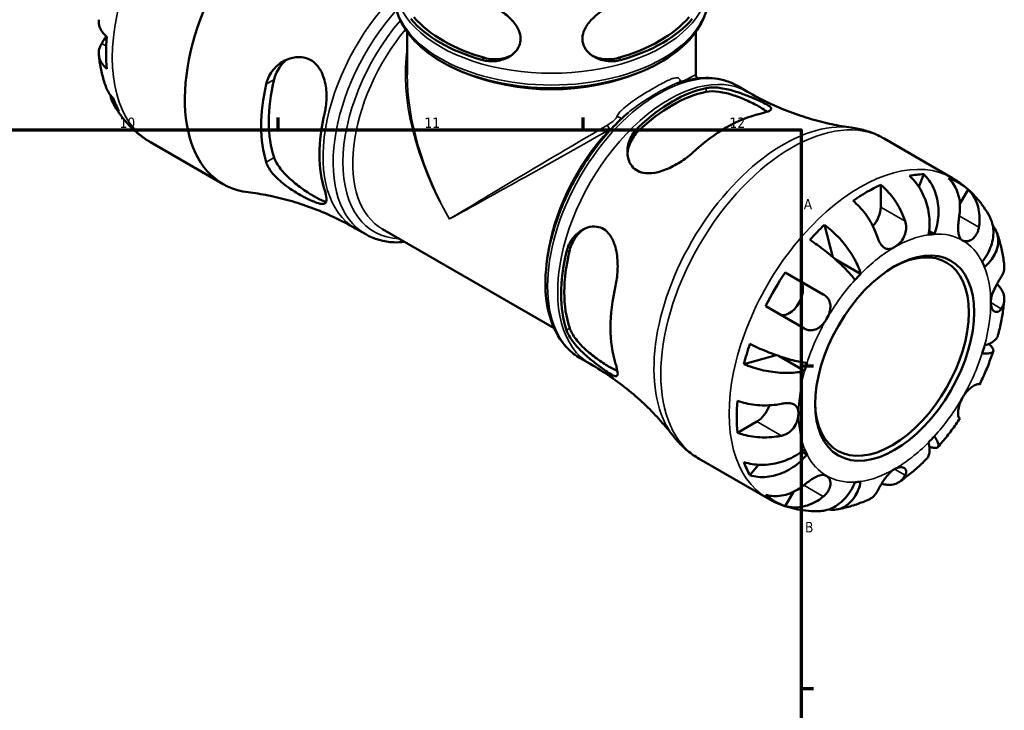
# Model space of a CAD drawing. Header units: millimetres. Extents: x -112 to 891, y -278 to 691.
# Tile 10 of 11: x 641 to 868, y 441 to 599. Entities that reach past the tile are written whole.
import ezdxf

# ---------------------------------------------------------------- set-up
doc = ezdxf.new("R2010")
doc.units = ezdxf.units.MM
for name, color, linetype, lineweight in [('Border (ANSI)', 7, 'Continuous', 70), ('Visible (ANSI)', 7, 'Continuous', 50), ('Visible Narrow (ANSI)', 7, 'Continuous', 35)]:
    doc.layers.add(name, color=color, linetype=linetype, lineweight=lineweight)
doc.styles.add('Note Text (ANSI)', font='tahoma.ttf')

# ---------------------------------------------------------------- blocks, each defined once
blk = doc.blocks.new('Borders Default Border')
at = {"layer": 'Border (ANSI)'}
for p, q in [((700.83, 574), (700.83, 576.8)), ((770.92, 574), (770.92, 576.8)), ((821, 519.75), (823.8, 519.75)), ((821, 445.5), (823.8, 445.5))]:
    blk.add_line(p, q, dxfattribs=at)
at = {"layer": 'Border (ANSI)', "flags": 128}
blk.add_lwpolyline([(20, 20), (20, 574), (821, 574), (821, 20), (20, 20)], dxfattribs=at)
at = {"layer": 'Border (ANSI)', "color": 5, "true_color": 0x0000ff, "char_height": 2.4, "attachment_point": 7, "style": 'Note Text (ANSI)'}
for s, insert in [('10', (664.35, 574.35)), ('11', (734.43, 574.4)), ('12', (804.52, 574.4)), ('A', (821.58, 555.68)), ('B', (821.87, 481.43))]:
    blk.add_mtext(s, dxfattribs=dict(at, insert=insert))

msp = doc.modelspace()

# ---------------------------------------------------------------- linework, layer by layer
at = {"layer": 'Visible (ANSI)'}
for p, q in [((730.48, 586.64), (730.48, 596.47)), ((796.78, 586.64), (796.78, 596.47)), ((797.2, 585.9), (797.36, 585.82)), ((806.33, 584.07), (808.65, 582.73)), ((671.49, 571.13), (688.18, 561.49)), ((840.05, 571.96), (855.76, 562.89)), ((849.18, 563.75), (848.04, 560.86)), ((839.29, 561.32), (839.29, 556.19)), ((859.37, 560.27), (857.47, 556.97)), ((826.35, 552.16), (828.26, 544.71)), ((718.6, 551.29), (720.92, 549.95)), ((724.79, 551.15), (764.21, 528.4)), ((851.57, 550), (850.4, 550.67)), ((834.67, 540.86), (828.79, 544.26)), ((817.34, 541.2), (826.09, 536.14)), ((821.59, 528.35), (812.84, 533.4)), ((770.21, 521.5), (772.53, 520.16)), ((815.25, 522.18), (807.85, 520.12)), ((821.79, 518.56), (815.91, 521.96)), ((861.84, 515.5), (862, 515.41)), ((810.83, 506.9), (806.38, 504.33)), ((857.5, 507.62), (857.34, 507.71)), ((797.55, 498.35), (813.26, 489.28)), ((822.33, 499.35), (821.16, 500.03)), ((811.16, 496.97), (809.23, 494.55)), ((819.24, 490.76), (817.34, 487.46))]:
    msp.add_line(p, q, dxfattribs=at)
msp.add_arc((797.63, 586.64), 0.85, 180, 240, dxfattribs=at)
for centre, major_axis, start_param, end_param in [((709.43, 598.3), (21.25, 36.81), 0.340061, 3.384687), ((763.63, 608.75), (-35.13, 0), 0.451845, 1.118951), ((763.63, 608.75), (-35.12, 0), 2.022642, 2.689747), ((763.63, 608.75), (-36.13, 0), 0.461462, 1.109334), ((763.63, 608.75), (-36.13, 0), 2.032258, 2.680131), ((691.15, 608.86), (-21.14, -36.61), 5.391133, 5.604441), ((723.48, 590.19), (18.79, 32.55), 2.059205, 2.653184), ((723.48, 590.19), (17.56, 30.42), 2.037668, 2.674721), ((791.4, 550.98), (18.07, 31.29), 0.476035, 1.094761), ((791.4, 550.98), (17.56, 30.42), 0.466872, 1.103924), ((691.15, 608.86), (-21.14, -36.61), 5.830349, 5.950624), ((735.85, 583.04), (-18.07, -31.29), 5.188424, 5.80715), ((803.77, 543.83), (-18.79, -32.55), 3.630001, 4.22398), ((836.1, 525.17), (21.14, 36.61), 0.332561, 0.452837), ((836.1, 525.17), (21.14, 36.61), 0.678744, 0.892052), ((836.1, 525.17), (21.14, 36.61), 6.176532, 6.389839), ((836.1, 554.35), (-2.25, -3.9), 1.231159, 2.356194), ((836.1, 525.17), (21.14, 36.61), 1.11796, 1.238235), ((842.47, 521.49), (15.62, 27.06), 0.360694, 0.424705), ((841.87, 521.84), (12.5, 21.65), 2.373053, 7.051725), ((791.4, 550.98), (18.07, 31.29), 2.046831, 2.665558), ((791.4, 550.98), (17.56, 30.42), 2.037668, 2.674721), ((842.47, 521.49), (15.62, 27.06), 5.858481, 5.922492), ((836.1, 525.17), (21.14, 36.61), 1.464143, 1.67745), ((842.47, 521.49), (-15.62, -27.06), 4.287684, 4.351695), ((818.23, 535.49), (2.25, 3.9), 3.141593, 6.283185), ((803.77, 543.83), (-18.79, -32.55), 5.200798, 5.794777), ((836.1, 525.17), (21.14, 36.61), 1.903358, 2.023633), ((842.47, 521.49), (15.62, 27.06), 5.073083, 5.137094), ((842.47, 521.49), (-15.62, -27.06), 5.073083, 5.137094), ((836.1, 525.17), (21.14, 36.61), 2.249541, 2.462848), ((810.83, 510.57), (-2.25, -3.9), 0.785398, 1.910434), ((842.47, 521.49), (15.62, 27.06), 4.287684, 4.351695), ((842.47, 521.49), (-15.62, -27.06), 5.858481, 5.922492), ((836.1, 525.17), (-21.14, -36.61), 5.830349, 5.950624), ((842.47, 521.49), (-15.62, -27.06), 0.360694, 0.424705), ((836.1, 525.17), (-21.14, -36.61), 6.176532, 6.389839)]:
    msp.add_ellipse(centre, major_axis=major_axis, ratio=0.57735, start_param=start_param, end_param=end_param, dxfattribs=at)
msp.add_ellipse((842.47, 521.49), major_axis=(12.92, 22.39), ratio=0.57735, dxfattribs=at)
for points, knots in [([(799.75, 605.12), (799.75, 602.89), (799.18, 600.67), (796.94, 596.4), (795.24, 594.37), (790.82, 590.66), (788.06, 589), (781.8, 586.29), (778.3, 585.25), (770.93, 583.86), (767.07, 583.52), (759.37, 583.57), (755.53, 583.96), (748.24, 585.44), (744.79, 586.53), (738.61, 589.32), (735.89, 591.02), (731.49, 594.91), (729.8, 597.09), (727.93, 601.27), (727.5, 603.19), (727.5, 605.12)], [5.497787, 5.497787, 5.497787, 5.497787, 5.790907, 5.790907, 6.099902, 6.099902, 6.425668, 6.425668, 6.753546, 6.753546, 7.080107, 7.080107, 7.406104, 7.406104, 7.732744, 7.732744, 8.06068, 8.06068, 8.385837, 8.385837, 8.63938, 8.63938, 8.63938, 8.63938]), ([(746.67, 603.86), (747.21, 603.71), (747.76, 603.51), (749.55, 602.78), (750.78, 602.14), (752.91, 600.71), (753.84, 599.95), (755.26, 598.4), (755.8, 597.62), (756.38, 596.2), (756.52, 595.59), (756.53, 594.4), (756.41, 593.83), (755.9, 592.61), (755.44, 592), (754.11, 590.82), (753.16, 590.32), (751.05, 589.74), (749.89, 589.66), (748.32, 589.88), (747.93, 589.96), (747.54, 590.08)], [-3.146109, -3.146109, -3.146109, -3.146109, -2.963785, -2.963785, -2.554564, -2.554564, -2.186742, -2.186742, -1.867599, -1.867599, -1.631638, -1.631638, -1.404037, -1.404037, -1.115662, -1.115662, -0.73757, -0.73757, -0.34946, -0.34946, -0.218315, -0.218315, -0.218315, -0.218315]), ([(779.71, 590.08), (779.26, 589.95), (778.81, 589.85), (777.18, 589.66), (776.02, 589.76), (773.92, 590.4), (772.96, 590.94), (771.68, 592.16), (771.26, 592.76), (770.8, 593.97), (770.71, 594.54), (770.76, 595.74), (770.91, 596.35), (771.54, 597.75), (772.08, 598.52), (773.63, 600.16), (774.72, 601), (776.96, 602.4), (778.11, 602.97), (779.7, 603.58), (780.14, 603.74), (780.58, 603.86)], [-3.110795, -3.110795, -3.110795, -3.110795, -2.959478, -2.959478, -2.571444, -2.571444, -2.186234, -2.186234, -1.906161, -1.906161, -1.680476, -1.680476, -1.443912, -1.443912, -1.12761, -1.12761, -0.712376, -0.712376, -0.333675, -0.333675, -0.185449, -0.185449, -0.185449, -0.185449]), ([(659.59, 599.3), (659.58, 599.18), (659.58, 599.06), (659.57, 598.55), (659.64, 598.11), (659.93, 597.25), (660.16, 596.83), (660.68, 596.1), (661.02, 595.72), (661.43, 595.37)], [5.812345, 5.812345, 5.812345, 5.812345, 5.8711132, 5.8711132, 6.0795138, 6.0795138, 6.2879145, 6.2879145, 6.4900758, 6.4900758, 6.4900758, 6.4900758]), ([(660.26, 593.83), (660.32, 593.92), (660.38, 594.02), (660.55, 594.3), (660.67, 594.49), (660.93, 594.92), (661.07, 595.16), (661.23, 595.45), (661.25, 595.48), (661.27, 595.51)], [-0.7196887, -0.7196887, -0.7196887, -0.7196887, -0.6691335, -0.6691335, -0.5844829, -0.5844829, -0.490085, -0.490085, -0.4785934, -0.4785934, -0.4785934, -0.4785934]), ([(661.43, 588.02), (661.02, 588.38), (660.68, 588.75), (660.16, 589.48), (659.93, 589.9), (659.64, 590.76), (659.57, 591.2), (659.58, 592), (659.65, 592.44), (659.91, 593.2), (660.07, 593.53), (660.26, 593.83)], [0.2134384, 0.2134384, 0.2134384, 0.2134384, 0.4155998, 0.4155998, 0.6240004, 0.6240004, 0.8324011, 0.8324011, 1.0417882, 1.0417882, 1.2012424, 1.2012424, 1.2012424, 1.2012424]), ([(661.31, 583.63), (661.13, 584.12), (660.96, 584.61), (660.66, 585.61), (660.52, 586.11), (660.27, 587.12), (660.16, 587.62), (659.96, 588.64), (659.87, 589.15), (659.71, 590.17), (659.65, 590.68), (659.6, 591.2)], [4.3770168, 4.3770168, 4.3770168, 4.3770168, 4.4213694, 4.4213694, 4.4657219, 4.4657219, 4.5100745, 4.5100745, 4.554427, 4.554427, 4.5987796, 4.5987796, 4.5987796, 4.5987796]), ([(698.06, 584.5), (698.18, 585.02), (698.36, 585.52), (699.06, 587.07), (699.77, 588), (701.46, 589.48), (702.44, 590.04), (704.37, 590.67), (705.32, 590.78), (706.92, 590.6), (707.57, 590.4), (708.74, 589.77), (709.25, 589.36), (710.25, 588.24), (710.69, 587.49), (711.48, 585.58), (711.74, 584.36), (711.98, 581.84), (711.95, 580.54), (711.71, 578.85), (711.62, 578.41), (711.52, 577.98)], [-3.12775, -3.12775, -3.12775, -3.12775, -2.95313, -2.95313, -2.564081, -2.564081, -2.187254, -2.187254, -1.856055, -1.856055, -1.615828, -1.615828, -1.389389, -1.389389, -1.108319, -1.108319, -0.734789, -0.734789, -0.348778, -0.348778, -0.205036, -0.205036, -0.205036, -0.205036]), ([(754.23, 591), (753.48, 590.63), (752.62, 590.37), (750.58, 590.11), (749.39, 590.2), (748.29, 590.51)], [0.7441112, 0.7441112, 0.7441112, 0.7441112, 1.0317949, 1.0317949, 1.3975337, 1.3975337, 1.3975337, 1.3975337]), ([(778.96, 590.51), (777.87, 590.2), (776.67, 590.11), (774.63, 590.37), (773.78, 590.63), (773.02, 591)], [1.337724, 1.337724, 1.337724, 1.337724, 1.7034627, 1.7034627, 1.9911465, 1.9911465, 1.9911465, 1.9911465]), ([(699.89, 585.55), (700.16, 586.64), (700.66, 587.72), (701.78, 589.21), (702.3, 589.72), (702.85, 590.14)], [-1.3916167, -1.3916167, -1.3916167, -1.3916167, -1.0286767, -1.0286767, -0.7932627, -0.7932627, -0.7932627, -0.7932627]), ([(806.33, 584.07), (805.55, 584.52), (804.73, 584.89), (803, 585.46), (802.1, 585.66), (800.26, 585.9), (799.31, 585.94), (797.38, 585.84), (796.39, 585.72), (794.4, 585.31), (793.4, 585.03), (792.39, 584.67)], [5.4977871, 5.4977871, 5.4977871, 5.4977871, 5.6161627, 5.6161627, 5.7345383, 5.7345383, 5.8529139, 5.8529139, 5.9712895, 5.9712895, 6.0896651, 6.0896651, 6.0896651, 6.0896651]), ([(793.12, 584.95), (793.12, 584.95), (793.12, 584.94), (793.13, 584.93), (793.13, 584.92), (793.13, 584.92)], [0.00547367, 0.00547367, 0.00547367, 0.00547367, 0.04024926, 0.04024926, 0.04545683, 0.04545683, 0.04545683, 0.04545683]), ([(661.31, 583.63), (661.46, 583.22), (661.65, 582.83), (662.14, 582.08), (662.49, 581.66), (662.89, 581.28)], [6.0997342, 6.0997342, 6.0997342, 6.0997342, 6.2699056, 6.2699056, 6.472482, 6.472482, 6.472482, 6.472482]), ([(664.27, 578.24), (663.85, 578.64), (663.49, 579.1), (662.91, 580.02), (662.65, 580.57), (662.37, 581.42), (662.3, 581.7), (662.25, 581.98)], [0.2134337, 0.2134337, 0.2134337, 0.2134337, 0.41601, 0.41601, 0.6243485, 0.6243485, 0.7220387, 0.7220387, 0.7220387, 0.7220387]), ([(799.18, 583.57), (799.51, 583.64), (799.86, 583.68), (801.18, 583.76), (802.25, 583.65), (804.52, 583.21), (805.73, 582.86), (807.8, 582.14), (808.67, 581.8), (810.14, 581.19), (810.75, 580.93), (811.87, 580.42), (812.36, 580.18), (813.3, 579.69), (813.68, 579.45), (814.18, 578.97), (814.18, 578.74), (813.7, 578.32), (813.25, 578.13), (812.29, 577.85), (811.94, 577.76), (811.55, 577.67)], [-3.075657, -3.075657, -3.075657, -3.075657, -2.928265, -2.928265, -2.556211, -2.556211, -2.176337, -2.176337, -1.895276, -1.895276, -1.670172, -1.670172, -1.435427, -1.435427, -1.121974, -1.121974, -0.706608, -0.706608, -0.330133, -0.330133, -0.156514, -0.156514, -0.156514, -0.156514]), ([(799.18, 582.7), (799.99, 582.86), (801.01, 582.87), (803.22, 582.58), (804.41, 582.28), (806.56, 581.56), (807.69, 581.11), (809.79, 580.15), (810.77, 579.64), (812.19, 578.81), (812.75, 578.45), (813.17, 578.13)], [1.3355, 1.3355, 1.3355, 1.3355, 1.69844, 1.69844, 2.06138, 2.06138, 2.394249, 2.394249, 2.727117, 2.727117, 2.99899, 2.99899, 2.99899, 2.99899]), ([(808.65, 582.73), (810.23, 581.82), (811.85, 580.97), (815.13, 579.42), (816.78, 578.71), (820.07, 577.47), (821.71, 576.92), (824.93, 575.98), (826.52, 575.59), (829.59, 574.94), (831.08, 574.69), (832.51, 574.5)], [5.4977871, 5.4977871, 5.4977871, 5.4977871, 5.5445977, 5.5445977, 5.5914082, 5.5914082, 5.6382187, 5.6382187, 5.6850293, 5.6850293, 5.7318398, 5.7318398, 5.7318398, 5.7318398]), ([(671.49, 571.13), (670.76, 571.55), (670.07, 572.01), (668.73, 573), (668.09, 573.54), (666.88, 574.67), (666.31, 575.27), (665.24, 576.51), (664.74, 577.16), (663.82, 578.49), (663.4, 579.18), (663.01, 579.88)], [3.9269908, 3.9269908, 3.9269908, 3.9269908, 3.9938171, 3.9938171, 4.0606433, 4.0606433, 4.1274695, 4.1274695, 4.1942958, 4.1942958, 4.261122, 4.261122, 4.261122, 4.261122]), ([(781.33, 577.99), (778.65, 575.68), (776.09, 572.94), (771.49, 566.88), (769.44, 563.57), (766.04, 556.69), (764.69, 553.13), (762.81, 546.1), (762.29, 542.63), (762.17, 536.12), (762.57, 533.07), (764.3, 527.76), (765.61, 525.48), (768.21, 522.84), (769.17, 522.1), (770.21, 521.5)], [0.242012, 0.242012, 0.242012, 0.242012, 0.569515, 0.569515, 0.89578, 0.89578, 1.221848, 1.221848, 1.548884, 1.548884, 1.876888, 1.876888, 2.198277, 2.198277, 2.356194, 2.356194, 2.356194, 2.356194]), ([(795.99, 568.69), (795.6, 568.32), (795.17, 567.96), (793.74, 566.86), (792.66, 566.17), (790.43, 565.02), (789.28, 564.56), (787.15, 564.03), (786.17, 563.92), (784.6, 564.07), (783.99, 564.24), (782.93, 564.79), (782.5, 565.15), (781.7, 566.13), (781.39, 566.78), (780.99, 568.44), (781.01, 569.48), (781.49, 571.57), (781.98, 572.62), (782.96, 573.91), (783.28, 574.26), (783.62, 574.59)], [-3.118782, -3.118782, -3.118782, -3.118782, -2.941926, -2.941926, -2.56328, -2.56328, -2.185379, -2.185379, -1.85232, -1.85232, -1.612424, -1.612424, -1.387865, -1.387865, -1.110556, -1.110556, -0.736792, -0.736792, -0.349463, -0.349463, -0.195967, -0.195967, -0.195967, -0.195967]), ([(781.08, 568.43), (781.13, 569.25), (781.34, 570.11), (782.13, 571.97), (782.81, 572.94), (783.62, 573.72)], [0.7429995, 0.7429995, 0.7429995, 0.7429995, 1.0286767, 1.0286767, 1.3916167, 1.3916167, 1.3916167, 1.3916167]), ([(840.05, 571.96), (839.58, 572.23), (839.11, 572.48), (838.14, 572.94), (837.65, 573.15), (836.65, 573.53), (836.14, 573.7), (835.12, 574), (834.6, 574.13), (833.56, 574.34), (833.03, 574.43), (832.51, 574.5)], [5.4977871, 5.4977871, 5.4977871, 5.4977871, 5.5445977, 5.5445977, 5.5914082, 5.5914082, 5.6382187, 5.6382187, 5.6850293, 5.6850293, 5.7318398, 5.7318398, 5.7318398, 5.7318398]), ([(711.52, 560.01), (711.62, 559.7), (711.7, 559.41), (711.94, 558.44), (711.98, 557.89), (711.76, 557.14), (711.49, 556.95), (710.69, 556.93), (710.25, 557.02), (709.25, 557.36), (708.74, 557.57), (707.57, 558.11), (706.93, 558.43), (705.38, 559.29), (704.46, 559.84), (702.45, 561.21), (701.37, 562.06), (699.66, 563.76), (698.99, 564.6), (698.33, 565.81), (698.18, 566.18), (698.06, 566.53)], [-3.084916, -3.084916, -3.084916, -3.084916, -2.942639, -2.942639, -2.564683, -2.564683, -2.182, -2.182, -1.901402, -1.901402, -1.675232, -1.675232, -1.438049, -1.438049, -1.120471, -1.120471, -0.70387, -0.70387, -0.329308, -0.329308, -0.165883, -0.165883, -0.165883, -0.165883]), ([(711.85, 557.47), (711.66, 557.49), (711.43, 557.54), (710.63, 557.82), (709.91, 558.18), (708.34, 559.09), (707.41, 559.68), (705.53, 561.02), (704.58, 561.76), (702.88, 563.27), (702.02, 564.15), (700.66, 565.92), (700.16, 566.81), (699.89, 567.59)], [2.233912, 2.233912, 2.233912, 2.233912, 2.394251, 2.394251, 2.727119, 2.727119, 3.059988, 3.059988, 3.392856, 3.392856, 3.755796, 3.755796, 4.118736, 4.118736, 4.118736, 4.118736]), ([(850.27, 549.87), (850.39, 550.49), (850.48, 551.2), (850.53, 552.66), (850.5, 553.4), (850.35, 554.77), (850.22, 555.52), (849.85, 556.99), (849.61, 557.71), (849.09, 558.99), (848.76, 559.67), (848.02, 560.93), (847.61, 561.53), (846.81, 562.51), (846.35, 563), (845.86, 563.42)], [5.016117, 5.016117, 5.016117, 5.016117, 5.225788, 5.225788, 5.435459, 5.435459, 5.644344, 5.644344, 5.853229, 5.853229, 6.061567, 6.061567, 6.269906, 6.269906, 6.472482, 6.472482, 6.472482, 6.472482]), ([(849.18, 563.75), (849.64, 563.32), (850.06, 562.83), (850.76, 561.84), (851.11, 561.24), (851.7, 559.96), (851.94, 559.28), (852.28, 557.98), (852.42, 557.25), (852.56, 555.75), (852.56, 554.99), (852.48, 553.6), (852.38, 552.84), (852.05, 551.36), (851.82, 550.63), (851.57, 550)], [0.213434, 0.213434, 0.213434, 0.213434, 0.41601, 0.41601, 0.624348, 0.624348, 0.832687, 0.832687, 1.041572, 1.041572, 1.250457, 1.250457, 1.460128, 1.460128, 1.669799, 1.669799, 1.669799, 1.669799]), ([(839.29, 561.32), (839.8, 560.91), (840.29, 560.44), (841.19, 559.49), (841.66, 558.93), (842.55, 557.73), (842.97, 557.09), (843.66, 555.88), (844.01, 555.2), (844.53, 553.99), (844.73, 553.46), (844.9, 552.95)], [0.2134384, 0.2134384, 0.2134384, 0.2134384, 0.4155998, 0.4155998, 0.6240004, 0.6240004, 0.8324011, 0.8324011, 1.0417882, 1.0417882, 1.2012424, 1.2012424, 1.2012424, 1.2012424]), ([(857.34, 554.19), (857.42, 554.71), (857.48, 555.27), (857.51, 556.54), (857.46, 557.25), (857.26, 558.5), (857.09, 559.17), (856.62, 560.41), (856.32, 560.99), (855.69, 561.96), (855.31, 562.44), (854.87, 562.87)], [5.5022719, 5.5022719, 5.5022719, 5.5022719, 5.6617261, 5.6617261, 5.8711132, 5.8711132, 6.0795138, 6.0795138, 6.2879145, 6.2879145, 6.4900758, 6.4900758, 6.4900758, 6.4900758]), ([(864.24, 554.14), (863.85, 554.84), (863.43, 555.53), (862.51, 556.86), (862.01, 557.51), (860.94, 558.75), (860.37, 559.35), (859.17, 560.48), (858.53, 561.02), (857.19, 562.01), (856.49, 562.47), (855.76, 562.89)], [5.1636559, 5.1636559, 5.1636559, 5.1636559, 5.2304822, 5.2304822, 5.2973084, 5.2973084, 5.3641347, 5.3641347, 5.4309609, 5.4309609, 5.4977871, 5.4977871, 5.4977871, 5.4977871]), ([(693.92, 559.62), (695.38, 559.45), (696.91, 559.21), (700.07, 558.59), (701.71, 558.2), (705.04, 557.26), (706.74, 556.71), (710.16, 555.44), (711.87, 554.72), (715.27, 553.12), (716.96, 552.24), (718.6, 551.29)], [3.6838964, 3.6838964, 3.6838964, 3.6838964, 3.7325152, 3.7325152, 3.7811341, 3.7811341, 3.829753, 3.829753, 3.8783719, 3.8783719, 3.9269908, 3.9269908, 3.9269908, 3.9269908]), ([(859.37, 560.27), (859.81, 559.85), (860.19, 559.37), (860.82, 558.4), (861.12, 557.81), (861.59, 556.57), (861.76, 555.91), (861.96, 554.65), (862.01, 553.94), (861.98, 552.67), (861.92, 552.12), (861.84, 551.59)], [0.2134384, 0.2134384, 0.2134384, 0.2134384, 0.4155998, 0.4155998, 0.6240004, 0.6240004, 0.8324011, 0.8324011, 1.0417882, 1.0417882, 1.2012424, 1.2012424, 1.2012424, 1.2012424]), ([(838.53, 549.28), (838.37, 549.78), (838.17, 550.31), (837.64, 551.53), (837.3, 552.21), (836.6, 553.41), (836.19, 554.05), (835.3, 555.26), (834.82, 555.82), (833.93, 556.76), (833.43, 557.23), (832.92, 557.65)], [5.5022719, 5.5022719, 5.5022719, 5.5022719, 5.6617261, 5.6617261, 5.8711132, 5.8711132, 6.0795138, 6.0795138, 6.2879145, 6.2879145, 6.4900758, 6.4900758, 6.4900758, 6.4900758]), ([(826.35, 552.16), (826.88, 551.76), (827.42, 551.32), (828.41, 550.44), (828.95, 549.92), (829.99, 548.83), (830.49, 548.25), (831.35, 547.17), (831.8, 546.57), (832.62, 545.36), (832.99, 544.75), (833.6, 543.64), (833.89, 543.05), (834.36, 541.9), (834.55, 541.34), (834.67, 540.86)], [0.213434, 0.213434, 0.213434, 0.213434, 0.41601, 0.41601, 0.624348, 0.624348, 0.832687, 0.832687, 1.041572, 1.041572, 1.250457, 1.250457, 1.460128, 1.460128, 1.669799, 1.669799, 1.669799, 1.669799]), ([(844.9, 552.95), (844.97, 552.74), (845.02, 552.53), (845.1, 552.09), (845.12, 551.87), (845.13, 551.36), (845.12, 551.08), (845, 550.3), (844.84, 549.81), (844.37, 548.85), (844.05, 548.39), (843.31, 547.59), (842.89, 547.25), (842.47, 547.01)], [-0.7287781, -0.7287781, -0.7287781, -0.7287781, -0.6586458, -0.6586458, -0.5894874, -0.5894874, -0.5028286, -0.5028286, -0.3478233, -0.3478233, -0.1787056, -0.1787056, 0, 0, 0, 0]), ([(858.09, 548.55), (857.92, 548.65), (857.77, 548.78), (857.51, 549.12), (857.4, 549.33), (857.19, 549.89), (857.12, 550.27), (857.06, 551.09), (857.06, 551.52), (857.1, 552.29), (857.13, 552.61), (857.2, 553.25), (857.24, 553.56), (857.31, 553.97), (857.32, 554.08), (857.34, 554.19)], [0, 0, 0, 0, 0.1023049, 0.1023049, 0.2116531, 0.2116531, 0.3586874, 0.3586874, 0.4986154, 0.4986154, 0.596139, 0.596139, 0.690343, 0.690343, 0.7235503, 0.7235503, 0.7235503, 0.7235503]), ([(862.6, 543.63), (863.03, 544.16), (863.45, 544.78), (864.15, 546.04), (864.43, 546.7), (864.84, 547.9), (865, 548.57), (865.18, 549.88), (865.19, 550.53), (865.09, 551.68), (864.98, 552.29), (864.64, 553.32), (864.45, 553.75), (864.24, 554.14)], [5.016117, 5.016117, 5.016117, 5.016117, 5.225788, 5.225788, 5.435459, 5.435459, 5.644344, 5.644344, 5.853229, 5.853229, 6.061567, 6.061567, 6.223386, 6.223386, 6.223386, 6.223386]), ([(720.92, 549.95), (722.85, 548.84), (725.07, 548.22), (728.22, 548.09), (729.05, 548.12), (729.9, 548.21)], [2.3561945, 2.3561945, 2.3561945, 2.3561945, 2.6493146, 2.6493146, 2.751358, 2.751358, 2.751358, 2.751358]), ([(767.06, 545.91), (767.17, 546.35), (767.31, 546.78), (767.9, 548.23), (768.52, 549.14), (770.05, 550.63), (770.95, 551.2), (772.61, 551.73), (773.34, 551.8), (774.6, 551.62), (775.13, 551.43), (776.14, 550.82), (776.59, 550.39), (777.49, 549.19), (777.88, 548.35), (778.55, 546.23), (778.75, 544.87), (778.87, 542.25), (778.81, 540.97), (778.57, 539.2), (778.48, 538.66), (778.36, 538.14)], [-3.075657, -3.075657, -3.075657, -3.075657, -2.928265, -2.928265, -2.556211, -2.556211, -2.176337, -2.176337, -1.895276, -1.895276, -1.670172, -1.670172, -1.435427, -1.435427, -1.121974, -1.121974, -0.706608, -0.706608, -0.330133, -0.330133, -0.156514, -0.156514, -0.156514, -0.156514]), ([(767.81, 546.34), (768.08, 547.43), (768.58, 548.51), (769.79, 550.12), (770.44, 550.73), (771.12, 551.19)], [1.3355002, 1.3355002, 1.3355002, 1.3355002, 1.6984402, 1.6984402, 1.9841174, 1.9841174, 1.9841174, 1.9841174]), ([(861.84, 551.59), (861.82, 551.45), (861.79, 551.32), (861.69, 550.9), (861.6, 550.62), (861.36, 550.08), (861.22, 549.83), (860.81, 549.26), (860.54, 548.99), (859.88, 548.54), (859.49, 548.4), (858.75, 548.31), (858.39, 548.38), (858.09, 548.55)], [-0.7247441, -0.7247441, -0.7247441, -0.7247441, -0.6829269, -0.6829269, -0.5894676, -0.5894676, -0.4901439, -0.4901439, -0.3493352, -0.3493352, -0.178565, -0.178565, 0, 0, 0, 0]), ([(865.01, 552.04), (865.14, 551.87), (865.27, 551.7), (865.65, 551.11), (865.88, 550.62), (866.2, 549.6), (866.27, 549.07), (866.3, 548.08), (866.24, 547.53), (865.97, 546.43), (865.76, 545.88), (865.25, 544.89), (864.91, 544.36), (864.1, 543.34), (863.62, 542.85), (863.14, 542.43)], [0.331944, 0.331944, 0.331944, 0.331944, 0.41601, 0.41601, 0.624348, 0.624348, 0.832687, 0.832687, 1.041572, 1.041572, 1.250457, 1.250457, 1.460128, 1.460128, 1.669799, 1.669799, 1.669799, 1.669799]), ([(867.66, 542.82), (867.6, 543.34), (867.54, 543.85), (867.38, 544.88), (867.3, 545.39), (867.1, 546.4), (866.98, 546.91), (866.73, 547.91), (866.59, 548.41), (866.29, 549.41), (866.13, 549.9), (865.95, 550.39)], [4.8259984, 4.8259984, 4.8259984, 4.8259984, 4.8703509, 4.8703509, 4.9147035, 4.9147035, 4.959056, 4.959056, 5.0034086, 5.0034086, 5.0477611, 5.0477611, 5.0477611, 5.0477611]), ([(833.36, 539.48), (833.11, 539.83), (832.79, 540.24), (832.04, 541.1), (831.62, 541.56), (830.78, 542.41), (830.29, 542.89), (829.24, 543.86), (828.68, 544.35), (827.64, 545.24), (827.05, 545.73), (825.85, 546.66), (825.25, 547.11), (824.17, 547.89), (823.59, 548.28), (823.03, 548.65)], [5.016117, 5.016117, 5.016117, 5.016117, 5.225788, 5.225788, 5.435459, 5.435459, 5.644344, 5.644344, 5.853229, 5.853229, 6.061567, 6.061567, 6.269906, 6.269906, 6.472482, 6.472482, 6.472482, 6.472482]), ([(842.47, 547.01), (842.17, 546.84), (841.88, 546.71), (841.25, 546.56), (840.92, 546.55), (840.32, 546.71), (840.06, 546.85), (839.6, 547.25), (839.41, 547.48), (839.12, 547.93), (839.01, 548.12), (838.83, 548.5), (838.74, 548.7), (838.62, 549.02), (838.57, 549.15), (838.53, 549.28)], [0, 0, 0, 0, 0.1255823, 0.1255823, 0.2775869, 0.2775869, 0.4156583, 0.4156583, 0.5355886, 0.5355886, 0.6106285, 0.6106285, 0.6783071, 0.6783071, 0.7205994, 0.7205994, 0.7205994, 0.7205994]), ([(866.99, 540.2), (867.18, 540.49), (867.34, 540.82), (867.61, 541.58), (867.68, 542.02), (867.68, 542.55), (867.67, 542.69), (867.66, 542.82)], [5.5022719, 5.5022719, 5.5022719, 5.5022719, 5.6617261, 5.6617261, 5.8711132, 5.8711132, 5.9393925, 5.9393925, 5.9393925, 5.9393925]), ([(864.57, 534.25), (864.57, 534.58), (864.6, 534.92), (864.76, 535.68), (864.88, 536.09), (865.24, 537.03), (865.49, 537.56), (865.92, 538.39), (866.09, 538.7), (866.39, 539.21), (866.52, 539.42), (866.76, 539.82), (866.87, 540), (866.98, 540.18), (866.99, 540.19), (866.99, 540.2)], [-3.126213, -3.126213, -3.126213, -3.126213, -3.0059213, -3.0059213, -2.8729567, -2.8729567, -2.6978937, -2.6978937, -2.583387, -2.583387, -2.4954757, -2.4954757, -2.4031024, -2.4031024, -2.3983168, -2.3983168, -2.3983168, -2.3983168]), ([(865.99, 538.51), (866.32, 538.19), (866.61, 537.87), (867.09, 537.19), (867.32, 536.77), (867.61, 535.91), (867.68, 535.47), (867.68, 534.67), (867.61, 534.23), (867.34, 533.47), (867.18, 533.15), (866.99, 532.85)], [0.2406818, 0.2406818, 0.2406818, 0.2406818, 0.4155998, 0.4155998, 0.6240004, 0.6240004, 0.8324011, 0.8324011, 1.0417882, 1.0417882, 1.2012424, 1.2012424, 1.2012424, 1.2012424]), ([(826.09, 536.14), (826.19, 536.08), (826.3, 536.02), (826.61, 535.8), (826.8, 535.62), (827.15, 535.23), (827.3, 535), (827.59, 534.42), (827.68, 534.04), (827.74, 533.15), (827.68, 532.64), (827.38, 531.57), (827.14, 531.03), (826.84, 530.51)], [-0.7247441, -0.7247441, -0.7247441, -0.7247441, -0.6829269, -0.6829269, -0.5894676, -0.5894676, -0.4901439, -0.4901439, -0.3493352, -0.3493352, -0.178565, -0.178565, 0, 0, 0, 0]), ([(866.99, 532.85), (866.93, 532.75), (866.87, 532.67), (866.7, 532.46), (866.58, 532.36), (866.33, 532.18), (866.18, 532.13), (865.82, 532.07), (865.6, 532.12), (865.16, 532.39), (864.95, 532.64), (864.65, 533.33), (864.57, 533.76), (864.57, 534.25)], [-0.7196887, -0.7196887, -0.7196887, -0.7196887, -0.6691335, -0.6691335, -0.5844829, -0.5844829, -0.490085, -0.490085, -0.3476599, -0.3476599, -0.1782767, -0.1782767, 0, 0, 0, 0]), ([(866.22, 526.73), (866.36, 527.26), (866.49, 527.79), (866.74, 528.86), (866.85, 529.39), (867.06, 530.46), (867.16, 530.99), (867.33, 532.06), (867.41, 532.59), (867.55, 533.66), (867.61, 534.19), (867.66, 534.72)], [4.3713006, 4.3713006, 4.3713006, 4.3713006, 4.4162597, 4.4162597, 4.4612187, 4.4612187, 4.5061778, 4.5061778, 4.5511369, 4.5511369, 4.596096, 4.596096, 4.596096, 4.596096]), ([(826.84, 530.51), (826.67, 530.22), (826.48, 529.93), (826.06, 529.38), (825.82, 529.12), (825.23, 528.59), (824.87, 528.34), (824.13, 528), (823.76, 527.9), (823.11, 527.87), (822.85, 527.89), (822.33, 528.01), (822.08, 528.1), (821.76, 528.26), (821.67, 528.3), (821.59, 528.35)], [0, 0, 0, 0, 0.1023049, 0.1023049, 0.2116531, 0.2116531, 0.3586874, 0.3586874, 0.4986154, 0.4986154, 0.596139, 0.596139, 0.690343, 0.690343, 0.7235503, 0.7235503, 0.7235503, 0.7235503]), ([(778.36, 520.18), (778.48, 519.79), (778.58, 519.44), (778.81, 518.46), (778.87, 517.97), (778.75, 517.39), (778.57, 517.27), (777.97, 517.4), (777.58, 517.6), (776.66, 518.17), (776.2, 518.48), (775.2, 519.19), (774.67, 519.58), (773.43, 520.54), (772.71, 521.11), (771.07, 522.52), (770.17, 523.37), (768.61, 525.13), (767.95, 526.04), (767.32, 527.27), (767.17, 527.61), (767.06, 527.95)], [-3.118782, -3.118782, -3.118782, -3.118782, -2.941926, -2.941926, -2.56328, -2.56328, -2.185379, -2.185379, -1.85232, -1.85232, -1.612424, -1.612424, -1.387865, -1.387865, -1.110556, -1.110556, -0.736792, -0.736792, -0.349463, -0.349463, -0.195967, -0.195967, -0.195967, -0.195967]), ([(778.77, 518.54), (778.28, 518.75), (777.69, 519.05), (777.05, 519.42), (776.26, 519.87), (775.33, 520.47), (773.45, 521.8), (772.49, 522.55), (770.8, 524.06), (769.94, 524.94), (768.58, 526.71), (768.08, 527.59), (767.81, 528.38)], [-0.271873, -0.271873, -0.271873, -0.271873, 0, 0, 0, 0.332868, 0.332868, 0.665737, 0.665737, 1.028677, 1.028677, 1.391617, 1.391617, 1.391617, 1.391617]), ([(863.14, 524.42), (863.62, 524.56), (864.1, 524.73), (864.91, 525.14), (865.25, 525.37), (865.76, 525.83), (865.97, 526.11), (866.15, 526.51), (866.19, 526.62), (866.22, 526.73)], [5.0161165, 5.0161165, 5.0161165, 5.0161165, 5.2257877, 5.2257877, 5.4354588, 5.4354588, 5.6443437, 5.6443437, 5.7218214, 5.7218214, 5.7218214, 5.7218214]), ([(809.23, 524.75), (809.83, 524.44), (810.46, 524.14), (811.67, 523.59), (812.37, 523.3), (813.77, 522.73), (814.48, 522.46), (815.78, 522), (816.48, 521.76), (817.84, 521.34), (818.51, 521.15), (819.67, 520.85), (820.27, 520.71), (821.4, 520.5), (821.91, 520.42), (822.33, 520.38)], [0.213434, 0.213434, 0.213434, 0.213434, 0.41601, 0.41601, 0.624348, 0.624348, 0.832687, 0.832687, 1.041572, 1.041572, 1.250457, 1.250457, 1.460128, 1.460128, 1.669799, 1.669799, 1.669799, 1.669799]), ([(862, 515.41), (862.24, 515.91), (862.48, 516.42), (862.94, 517.43), (863.17, 517.94), (863.6, 518.96), (863.81, 519.47), (864.22, 520.5), (864.41, 521.02), (864.79, 522.06), (864.97, 522.57), (865.14, 523.1)], [4.0463972, 4.0463972, 4.0463972, 4.0463972, 4.090819, 4.090819, 4.1352408, 4.1352408, 4.1796625, 4.1796625, 4.2240843, 4.2240843, 4.2685061, 4.2685061, 4.2685061, 4.2685061]), ([(864.09, 524.75), (864.37, 524.51), (864.61, 524.27), (864.98, 523.83), (865.09, 523.62), (865.19, 523.28), (865.18, 523.12), (865, 522.85), (864.84, 522.75), (864.43, 522.61), (864.15, 522.57), (863.45, 522.54), (863.03, 522.56), (862.6, 522.6)], [0.426776, 0.426776, 0.426776, 0.426776, 0.624348, 0.624348, 0.832687, 0.832687, 1.041572, 1.041572, 1.250457, 1.250457, 1.460128, 1.460128, 1.669799, 1.669799, 1.669799, 1.669799]), ([(791.58, 503.61), (790.7, 504.75), (789.74, 505.92), (787.64, 508.26), (786.51, 509.43), (784.09, 511.76), (782.79, 512.9), (780.07, 515.13), (778.63, 516.21), (775.65, 518.27), (774.11, 519.24), (772.53, 520.16)], [2.1221418, 2.1221418, 2.1221418, 2.1221418, 2.1689524, 2.1689524, 2.2157629, 2.2157629, 2.2625734, 2.2625734, 2.309384, 2.309384, 2.3561945, 2.3561945, 2.3561945, 2.3561945]), ([(821.79, 518.56), (821.32, 518.43), (820.74, 518.31), (819.51, 518.14), (818.85, 518.1), (817.59, 518.07), (816.88, 518.08), (815.42, 518.19), (814.67, 518.27), (813.3, 518.49), (812.55, 518.63), (811.09, 518.99), (810.37, 519.19), (809.11, 519.61), (808.46, 519.85), (807.85, 520.12)], [5.016117, 5.016117, 5.016117, 5.016117, 5.225788, 5.225788, 5.435459, 5.435459, 5.644344, 5.644344, 5.853229, 5.853229, 6.061567, 6.061567, 6.269906, 6.269906, 6.472482, 6.472482, 6.472482, 6.472482]), ([(858.09, 512.47), (858.26, 512.77), (858.45, 513.05), (858.88, 513.6), (859.11, 513.86), (859.67, 514.42), (859.99, 514.69), (860.59, 515.11), (860.87, 515.26), (861.26, 515.44), (861.4, 515.49), (861.63, 515.54), (861.71, 515.54), (861.8, 515.52), (861.82, 515.51), (861.84, 515.5)], [0, 0, 0, 0, 0.1023049, 0.1023049, 0.2116531, 0.2116531, 0.3586874, 0.3586874, 0.4986154, 0.4986154, 0.596139, 0.596139, 0.690343, 0.690343, 0.7235503, 0.7235503, 0.7235503, 0.7235503]), ([(806.38, 511.68), (807, 511.45), (807.65, 511.25), (808.92, 510.95), (809.64, 510.82), (811.13, 510.65), (811.89, 510.61), (813.28, 510.61), (814.04, 510.65), (815.36, 510.8), (815.92, 510.9), (816.44, 511.01)], [0.2134384, 0.2134384, 0.2134384, 0.2134384, 0.4155998, 0.4155998, 0.6240004, 0.6240004, 0.8324011, 0.8324011, 1.0417882, 1.0417882, 1.2012424, 1.2012424, 1.2012424, 1.2012424]), ([(857.34, 507.71), (857.32, 507.72), (857.3, 507.74), (857.23, 507.82), (857.19, 507.9), (857.12, 508.13), (857.1, 508.29), (857.06, 508.73), (857.06, 509.05), (857.14, 509.86), (857.24, 510.36), (857.56, 511.41), (857.8, 511.95), (858.09, 512.47)], [-0.7247441, -0.7247441, -0.7247441, -0.7247441, -0.6829269, -0.6829269, -0.5894676, -0.5894676, -0.4901439, -0.4901439, -0.3493352, -0.3493352, -0.178565, -0.178565, 0, 0, 0, 0]), ([(816.44, 511.01), (816.6, 511.04), (816.76, 511.07), (817.18, 511.13), (817.43, 511.16), (817.95, 511.18), (818.22, 511.16), (818.82, 511.08), (819.14, 510.97), (819.73, 510.62), (819.96, 510.35), (820.29, 509.65), (820.37, 509.22), (820.37, 508.73)], [-0.7196887, -0.7196887, -0.7196887, -0.7196887, -0.6691335, -0.6691335, -0.5844829, -0.5844829, -0.490085, -0.490085, -0.3476599, -0.3476599, -0.1782767, -0.1782767, 0, 0, 0, 0]), ([(820.37, 508.73), (820.37, 508.41), (820.33, 508.06), (820.17, 507.3), (820.04, 506.9), (819.63, 505.99), (819.31, 505.5), (818.66, 504.8), (818.38, 504.55), (817.83, 504.18), (817.58, 504.05), (817.05, 503.82), (816.76, 503.73), (816.46, 503.66), (816.45, 503.66), (816.44, 503.66)], [-3.126213, -3.126213, -3.126213, -3.126213, -3.0059213, -3.0059213, -2.8729567, -2.8729567, -2.6978937, -2.6978937, -2.583387, -2.583387, -2.4954757, -2.4954757, -2.4031024, -2.4031024, -2.3983168, -2.3983168, -2.3983168, -2.3983168]), ([(852.42, 501.05), (852.78, 501.46), (853.14, 501.88), (853.85, 502.72), (854.2, 503.15), (854.89, 504.02), (855.23, 504.46), (855.89, 505.34), (856.22, 505.79), (856.87, 506.7), (857.19, 507.16), (857.5, 507.62)], [3.5854755, 3.5854755, 3.5854755, 3.5854755, 3.6298973, 3.6298973, 3.6743191, 3.6743191, 3.7187409, 3.7187409, 3.7631627, 3.7631627, 3.8075844, 3.8075844, 3.8075844, 3.8075844]), ([(791.58, 503.61), (791.9, 503.19), (792.24, 502.78), (792.95, 501.99), (793.32, 501.61), (794.09, 500.87), (794.49, 500.51), (795.32, 499.84), (795.75, 499.52), (796.63, 498.91), (797.08, 498.62), (797.55, 498.35)], [2.1221418, 2.1221418, 2.1221418, 2.1221418, 2.1689524, 2.1689524, 2.2157629, 2.2157629, 2.2625734, 2.2625734, 2.309384, 2.309384, 2.3561945, 2.3561945, 2.3561945, 2.3561945]), ([(816.44, 503.66), (815.92, 503.55), (815.36, 503.46), (814.04, 503.3), (813.28, 503.26), (811.89, 503.26), (811.13, 503.3), (809.64, 503.47), (808.92, 503.6), (807.65, 503.9), (807, 504.1), (806.38, 504.33)], [5.5022719, 5.5022719, 5.5022719, 5.5022719, 5.6617261, 5.6617261, 5.8711132, 5.8711132, 6.0795138, 6.0795138, 6.2879145, 6.2879145, 6.4900758, 6.4900758, 6.4900758, 6.4900758]), ([(851.57, 503.5), (851.82, 503.15), (852.05, 502.8), (852.38, 502.18), (852.48, 501.91), (852.56, 501.49), (852.56, 501.3), (852.42, 501.01), (852.28, 500.92), (851.94, 500.83), (851.7, 500.83), (851.13, 500.92), (850.8, 501.01), (850.46, 501.13)], [5.016117, 5.016117, 5.016117, 5.016117, 5.225788, 5.225788, 5.435459, 5.435459, 5.644344, 5.644344, 5.853229, 5.853229, 6.061567, 6.061567, 6.25914, 6.25914, 6.25914, 6.25914]), ([(807.85, 497.58), (808.46, 497.38), (809.11, 497.22), (810.37, 497.02), (811.09, 496.96), (812.55, 496.95), (813.3, 497.01), (814.67, 497.2), (815.42, 497.35), (816.88, 497.76), (817.59, 498.02), (818.85, 498.58), (819.51, 498.92), (820.74, 499.7), (821.32, 500.13), (821.79, 500.55)], [0.213434, 0.213434, 0.213434, 0.213434, 0.41601, 0.41601, 0.624348, 0.624348, 0.832687, 0.832687, 1.041572, 1.041572, 1.250457, 1.250457, 1.460128, 1.460128, 1.669799, 1.669799, 1.669799, 1.669799]), ([(849.81, 498.3), (849.89, 498.38), (849.97, 498.47), (850.22, 498.83), (850.35, 499.15), (850.5, 499.82), (850.53, 500.23), (850.48, 501.14), (850.39, 501.64), (850.27, 502.12)], [0.9640942, 0.9640942, 0.9640942, 0.9640942, 1.0415719, 1.0415719, 1.2504568, 1.2504568, 1.4601279, 1.4601279, 1.6697991, 1.6697991, 1.6697991, 1.6697991]), ([(822.33, 499.35), (821.91, 498.82), (821.4, 498.26), (820.27, 497.24), (819.67, 496.77), (818.51, 496), (817.84, 495.62), (816.48, 495), (815.78, 494.75), (814.48, 494.4), (813.77, 494.26), (812.37, 494.13), (811.67, 494.13), (810.46, 494.25), (809.83, 494.36), (809.23, 494.55)], [5.016117, 5.016117, 5.016117, 5.016117, 5.225788, 5.225788, 5.435459, 5.435459, 5.644344, 5.644344, 5.853229, 5.853229, 6.061567, 6.061567, 6.269906, 6.269906, 6.472482, 6.472482, 6.472482, 6.472482]), ([(843.6, 493.06), (844.04, 493.37), (844.47, 493.69), (845.33, 494.34), (845.75, 494.67), (846.58, 495.36), (847, 495.71), (847.82, 496.42), (848.22, 496.79), (849.02, 497.53), (849.42, 497.91), (849.81, 498.3)], [3.2578857, 3.2578857, 3.2578857, 3.2578857, 3.3028447, 3.3028447, 3.3478038, 3.3478038, 3.3927629, 3.3927629, 3.437722, 3.437722, 3.4826811, 3.4826811, 3.4826811, 3.4826811]), ([(838.53, 490.9), (838.58, 491), (838.64, 491.1), (838.79, 491.39), (838.9, 491.58), (839.14, 492.02), (839.28, 492.27), (839.66, 492.91), (839.91, 493.3), (840.51, 494.16), (840.86, 494.6), (841.63, 495.4), (842.05, 495.73), (842.47, 495.98)], [-0.7196887, -0.7196887, -0.7196887, -0.7196887, -0.6691335, -0.6691335, -0.5844829, -0.5844829, -0.490085, -0.490085, -0.3476599, -0.3476599, -0.1782767, -0.1782767, 0, 0, 0, 0]), ([(842.47, 495.98), (842.75, 496.14), (843.03, 496.26), (843.61, 496.41), (843.89, 496.43), (844.47, 496.36), (844.74, 496.22), (845.02, 495.89), (845.09, 495.73), (845.14, 495.41), (845.13, 495.26), (845.06, 494.94), (845, 494.77), (844.91, 494.59), (844.9, 494.58), (844.9, 494.57)], [-3.126213, -3.126213, -3.126213, -3.126213, -3.0059213, -3.0059213, -2.8729567, -2.8729567, -2.6978937, -2.6978937, -2.583387, -2.583387, -2.4954757, -2.4954757, -2.4031024, -2.4031024, -2.3983168, -2.3983168, -2.3983168, -2.3983168]), ([(821.59, 492.27), (821.69, 492.35), (821.8, 492.44), (822.15, 492.71), (822.4, 492.9), (822.92, 493.28), (823.18, 493.47), (823.84, 493.89), (824.21, 494.1), (825.01, 494.47), (825.42, 494.6), (826.19, 494.67), (826.55, 494.6), (826.84, 494.43)], [-0.7247441, -0.7247441, -0.7247441, -0.7247441, -0.6829269, -0.6829269, -0.5894676, -0.5894676, -0.4901439, -0.4901439, -0.3493352, -0.3493352, -0.178565, -0.178565, 0, 0, 0, 0]), ([(826.84, 494.43), (827.01, 494.33), (827.17, 494.2), (827.43, 493.86), (827.54, 493.66), (827.71, 493.11), (827.74, 492.75), (827.67, 492.01), (827.56, 491.64), (827.27, 491.02), (827.11, 490.77), (826.76, 490.3), (826.55, 490.08), (826.25, 489.8), (826.17, 489.73), (826.09, 489.67)], [0, 0, 0, 0, 0.1023049, 0.1023049, 0.2116531, 0.2116531, 0.3586874, 0.3586874, 0.4986154, 0.4986154, 0.596139, 0.596139, 0.690343, 0.690343, 0.7235503, 0.7235503, 0.7235503, 0.7235503]), ([(844.9, 494.57), (844.73, 494.26), (844.53, 493.96), (844.01, 493.35), (843.66, 493.07), (842.97, 492.67), (842.55, 492.51), (841.66, 492.33), (841.19, 492.32), (840.35, 492.4), (839.93, 492.48), (839.49, 492.62)], [5.5022719, 5.5022719, 5.5022719, 5.5022719, 5.6617261, 5.6617261, 5.8711132, 5.8711132, 6.0795138, 6.0795138, 6.2879145, 6.2879145, 6.4628325, 6.4628325, 6.4628325, 6.4628325]), ([(812.84, 490.06), (813.42, 489.9), (814.03, 489.8), (815.19, 489.74), (815.84, 489.77), (817.15, 489.99), (817.81, 490.18), (819, 490.63), (819.64, 490.94), (820.72, 491.6), (821.17, 491.93), (821.59, 492.27)], [0.2134384, 0.2134384, 0.2134384, 0.2134384, 0.4155998, 0.4155998, 0.6240004, 0.6240004, 0.8324011, 0.8324011, 1.0417882, 1.0417882, 1.2012424, 1.2012424, 1.2012424, 1.2012424]), ([(825.08, 486.31), (825.52, 486.32), (825.99, 486.37), (827.05, 486.6), (827.64, 486.8), (828.68, 487.3), (829.24, 487.63), (830.29, 488.44), (830.78, 488.91), (831.62, 489.87), (832.04, 490.44), (832.79, 491.68), (833.11, 492.35), (833.36, 492.99)], [0.462529, 0.462529, 0.462529, 0.462529, 0.624348, 0.624348, 0.832687, 0.832687, 1.041572, 1.041572, 1.250457, 1.250457, 1.460128, 1.460128, 1.669799, 1.669799, 1.669799, 1.669799]), ([(834.67, 493.11), (834.55, 492.49), (834.36, 491.84), (833.89, 490.62), (833.6, 490.06), (832.99, 489.13), (832.62, 488.67), (831.8, 487.89), (831.35, 487.56), (830.49, 487.08), (829.99, 486.89), (828.95, 486.65), (828.41, 486.61), (827.7, 486.64), (827.49, 486.66), (827.28, 486.69)], [5.016117, 5.016117, 5.016117, 5.016117, 5.225788, 5.225788, 5.435459, 5.435459, 5.644344, 5.644344, 5.853229, 5.853229, 6.061567, 6.061567, 6.269906, 6.269906, 6.353972, 6.353972, 6.353972, 6.353972]), ([(813.26, 489.28), (813.99, 488.86), (814.74, 488.48), (816.27, 487.82), (817.05, 487.54), (818.63, 487.05), (819.44, 486.86), (821.05, 486.56), (821.86, 486.45), (823.47, 486.32), (824.28, 486.3), (825.08, 486.31)], [2.3561945, 2.3561945, 2.3561945, 2.3561945, 2.4230207, 2.4230207, 2.489847, 2.489847, 2.5566732, 2.5566732, 2.6234995, 2.6234995, 2.6903257, 2.6903257, 2.6903257, 2.6903257]), ([(826.09, 489.67), (825.67, 489.33), (825.22, 489), (824.14, 488.34), (823.5, 488.03), (822.31, 487.58), (821.65, 487.39), (820.34, 487.18), (819.69, 487.14), (818.53, 487.2), (817.92, 487.3), (817.34, 487.46)], [5.5022719, 5.5022719, 5.5022719, 5.5022719, 5.6617261, 5.6617261, 5.8711132, 5.8711132, 6.0795138, 6.0795138, 6.2879145, 6.2879145, 6.4900758, 6.4900758, 6.4900758, 6.4900758]), ([(829.18, 486.71), (829.69, 486.8), (830.2, 486.9), (831.22, 487.14), (831.72, 487.27), (832.72, 487.55), (833.21, 487.71), (834.19, 488.04), (834.68, 488.22), (835.64, 488.6), (836.11, 488.8), (836.59, 489.01)], [2.8062205, 2.8062205, 2.8062205, 2.8062205, 2.8505731, 2.8505731, 2.8949256, 2.8949256, 2.9392782, 2.9392782, 2.9836307, 2.9836307, 3.0279833, 3.0279833, 3.0279833, 3.0279833]), ([(836.59, 489.01), (836.71, 489.07), (836.83, 489.13), (837.3, 489.4), (837.64, 489.68), (838.17, 490.29), (838.37, 490.59), (838.53, 490.9)], [0.7641218, 0.7641218, 0.7641218, 0.7641218, 0.8324011, 0.8324011, 1.0417882, 1.0417882, 1.2012424, 1.2012424, 1.2012424, 1.2012424])]:
    msp.add_open_spline(points, degree=3, knots=knots, dxfattribs=at)
at = {"layer": 'Visible Narrow (ANSI)'}
for p, q in [((660.26, 593.83), (661.29, 593.23)), ((748.29, 590.51), (747.54, 590.08)), ((779.71, 590.08), (778.96, 590.51)), ((699.89, 585.55), (698.06, 584.5)), ((799.18, 582.7), (799.18, 583.57)), ((783.62, 573.72), (783.62, 574.59)), ((698.06, 566.53), (699.89, 567.59)), ((844.9, 552.95), (839.29, 556.19)), ((861.84, 551.59), (857.34, 554.19)), ((767.81, 546.34), (767.06, 545.91)), ((866.99, 532.85), (864.57, 534.25)), ((767.81, 528.38), (767.06, 527.95)), ((816.44, 503.66), (810.83, 506.9)), ((844.9, 494.57), (842.47, 495.98)), ((826.09, 489.67), (821.59, 492.27))]:
    msp.add_line(p, q, dxfattribs=at)
for centre, major_axis, ratio, start_param, end_param in [((692.74, 607.94), (21.25, 36.81), 0.57735, 0, 3.141593), ((763.63, 607.82), (-36.12, 0), 0.57735, 0, 3.141593), ((736.66, 582.58), (-18.06, -31.29), 0.57735, 4.293739, 6.283185), ((763.63, 605.12), (36.12, 0), 0.57735, 3.141593, 6.283185), ((738.98, 581.24), (-18.06, -31.29), 0.57735, 4.371633, 6.283185), ((740.18, 580.55), (-17.32, -30), 0.57735, 4.405848, 6.577314), ((741.37, 579.86), (-16.57, -28.71), 0.57735, 4.429843, 6.283185), ((763.63, 567.01), (-24.19, 40.86), 0.569997, 0.606792, 1.564626), ((788.27, 552.78), (-18.06, -31.29), 0.57735, 3.141593, 6.283185), ((790.59, 551.44), (18.06, 31.29), 0.57735, 0, 3.141593), ((763.63, 567.01), (-23.3, 41.38), 0.569997, 0.791569, 1.576967), ((763.63, 602.36), (33.15, 0), 0.57735, 4.057573, 5.367205), ((763.63, 567.01), (-33.15, -19.63), 0.01096, 3.135102, 3.532808), ((793.94, 585.15), (-0.826, -0.203), 0.783711, 5.645897, 6.281987), ((794.97, 585.11), (0.425, -0.736), 0.908297, 3.998698, 4.086481), ((763.63, 567.01), (33.58, 18.89), 0.01096, 6.189106, 6.289676), ((818.8, 535.16), (-21.25, -36.81), 0.57735, 3.141593, 6.283185), ((763.63, 567.01), (-33.15, -19.63), 0.01096, 4.308191, 5.491296), ((776.79, 574.61), (-0.425, 0.736), 0.091635, 0.857105, 2.284487), ((779.02, 576.53), (0.805, -0.274), 0.424731, 0.680952, 2.207254), ((816.92, 536.24), (21.04, 36.44), 0.57735, 0.234053, 2.90754), ((763.63, 567.01), (33.58, 18.89), 0.01096, 3.933482, 5.116587), ((785.88, 554.16), (-16.57, -28.71), 0.57735, 4.314682, 5.367205), ((834.51, 526.08), (21.25, 36.81), 0.57735, 0, 3.141593), ((842.47, 521.49), (-15.62, -27.06), 0.57735, 3.566297, 3.926991), ((842.47, 521.49), (15.62, 27.06), 0.57735, 0, 0.360694), ((842.47, 521.49), (15.62, 27.06), 0.57735, 5.922492, 6.283185), ((842.47, 521.49), (-15.62, -27.06), 0.57735, 3.926991, 4.287684), ((842.47, 521.49), (15.62, 27.06), 0.57735, 5.497787, 5.858481), ((842.47, 521.49), (-15.62, -27.06), 0.57735, 4.351695, 4.712389), ((842.47, 521.49), (15.62, 27.06), 0.57735, 5.137094, 5.497787), ((842.47, 521.49), (-15.62, -27.06), 0.57735, 4.712389, 5.073083), ((842.47, 521.49), (15.62, 27.06), 0.57735, 4.712389, 5.073083), ((842.47, 521.49), (-15.62, -27.06), 0.57735, 5.137094, 5.497787), ((842.47, 521.49), (15.62, 27.06), 0.57735, 4.351695, 4.712389), ((842.47, 521.49), (-15.62, -27.06), 0.57735, 5.497787, 5.858481), ((842.47, 521.49), (15.62, 27.06), 0.57735, 3.926991, 4.287684), ((842.47, 521.49), (-15.62, -27.06), 0.57735, 5.922492, 6.283185), ((842.47, 521.49), (15.62, 27.06), 0.57735, 3.566297, 3.926991), ((842.47, 521.49), (-15.62, -27.06), 0.57735, 0, 0.360694)]:
    msp.add_ellipse(centre, major_axis=major_axis, ratio=ratio, start_param=start_param, end_param=end_param, dxfattribs=at)
for points, knots in [([(793.19, 585.37), (793.17, 585.44), (793.15, 585.49), (793.09, 585.61), (793.05, 585.67), (792.94, 585.78), (792.88, 585.82), (792.73, 585.9), (792.63, 585.92), (792.39, 585.95), (792.25, 585.94), (791.93, 585.9), (791.76, 585.86), (791.32, 585.73), (791.06, 585.62), (790.48, 585.38), (790.16, 585.23), (789.38, 584.83), (788.89, 584.57), (787.73, 583.93), (787.04, 583.53), (785.38, 582.56), (784.39, 581.96), (782.84, 580.95), (782.29, 580.57), (781.23, 579.8), (780.72, 579.4), (779.92, 578.68), (779.62, 578.39), (779.11, 577.81), (778.9, 577.53), (778.7, 577.14), (778.66, 577.06), (778.63, 576.97)], [0, 0, 0, 0, 0.030848, 0.030848, 0.080206, 0.080206, 0.137358, 0.137358, 0.215161, 0.215161, 0.316306, 0.316306, 0.428269, 0.428269, 0.583584, 0.583584, 0.750384, 0.750384, 0.984778, 0.984778, 1.289491, 1.289491, 1.685618, 1.685618, 1.898444, 1.898444, 2.098566, 2.098566, 2.225995, 2.225995, 2.334024, 2.334024, 2.364401, 2.364401, 2.364401, 2.364401]), ([(781.33, 577.99), (781.76, 578.37), (782.21, 578.72), (783.19, 579.45), (783.72, 579.82), (785.22, 580.84), (786.19, 581.44), (787.84, 582.42), (788.53, 582.82), (789.72, 583.46), (790.22, 583.72), (791.05, 584.12), (791.39, 584.28), (791.94, 584.51), (792.17, 584.6), (792.39, 584.67)], [-2.083685, -2.083685, -2.083685, -2.083685, -1.898444, -1.898444, -1.685618, -1.685618, -1.289491, -1.289491, -0.984778, -0.984778, -0.750384, -0.750384, -0.583584, -0.583584, -0.464918, -0.464918, -0.464918, -0.464918]), ([(794.19, 585.3), (794.04, 585.22), (793.89, 585.17), (793.64, 585.13), (793.53, 585.12), (793.39, 585.16), (793.36, 585.17), (793.29, 585.21), (793.26, 585.24), (793.21, 585.3), (793.2, 585.33), (793.19, 585.37)], [0, 0, 0, 0, 0.1240905, 0.1240905, 0.2150545, 0.2150545, 0.2464048, 0.2464048, 0.2777551, 0.2777551, 0.2992477, 0.2992477, 0.2992477, 0.2992477]), ([(778.63, 576.97), (778.62, 576.94), (778.61, 576.91), (778.57, 576.84), (778.54, 576.79), (778.47, 576.69), (778.43, 576.63), (778.33, 576.52), (778.28, 576.47), (778.16, 576.34), (778.08, 576.26), (777.9, 576.1), (777.79, 576.01), (777.55, 575.8), (777.41, 575.7), (777.08, 575.45), (776.88, 575.32), (776.61, 575.15), (776.54, 575.11), (776.47, 575.07)], [0, 0, 0, 0, 0.010529, 0.010529, 0.0273754, 0.0273754, 0.0492758, 0.0492758, 0.0720559, 0.0720559, 0.1045152, 0.1045152, 0.1467124, 0.1467124, 0.2015686, 0.2015686, 0.2728818, 0.2728818, 0.2993508, 0.2993508, 0.2993508, 0.2993508]), ([(777.02, 574.1), (777.12, 574.13), (777.21, 574.16), (777.35, 574.22), (777.4, 574.23), (777.44, 574.25)], [-0.29935083, -0.29935083, -0.29935083, -0.29935083, -0.27288176, -0.27288176, -0.26002445, -0.26002445, -0.26002445, -0.26002445])]:
    msp.add_open_spline(points, degree=3, knots=knots, dxfattribs=at)

# ---------------------------------------------------------------- block references
msp.add_blockref('Borders Default Border', (0, 0))

doc.saveas('drawing.dxf')
